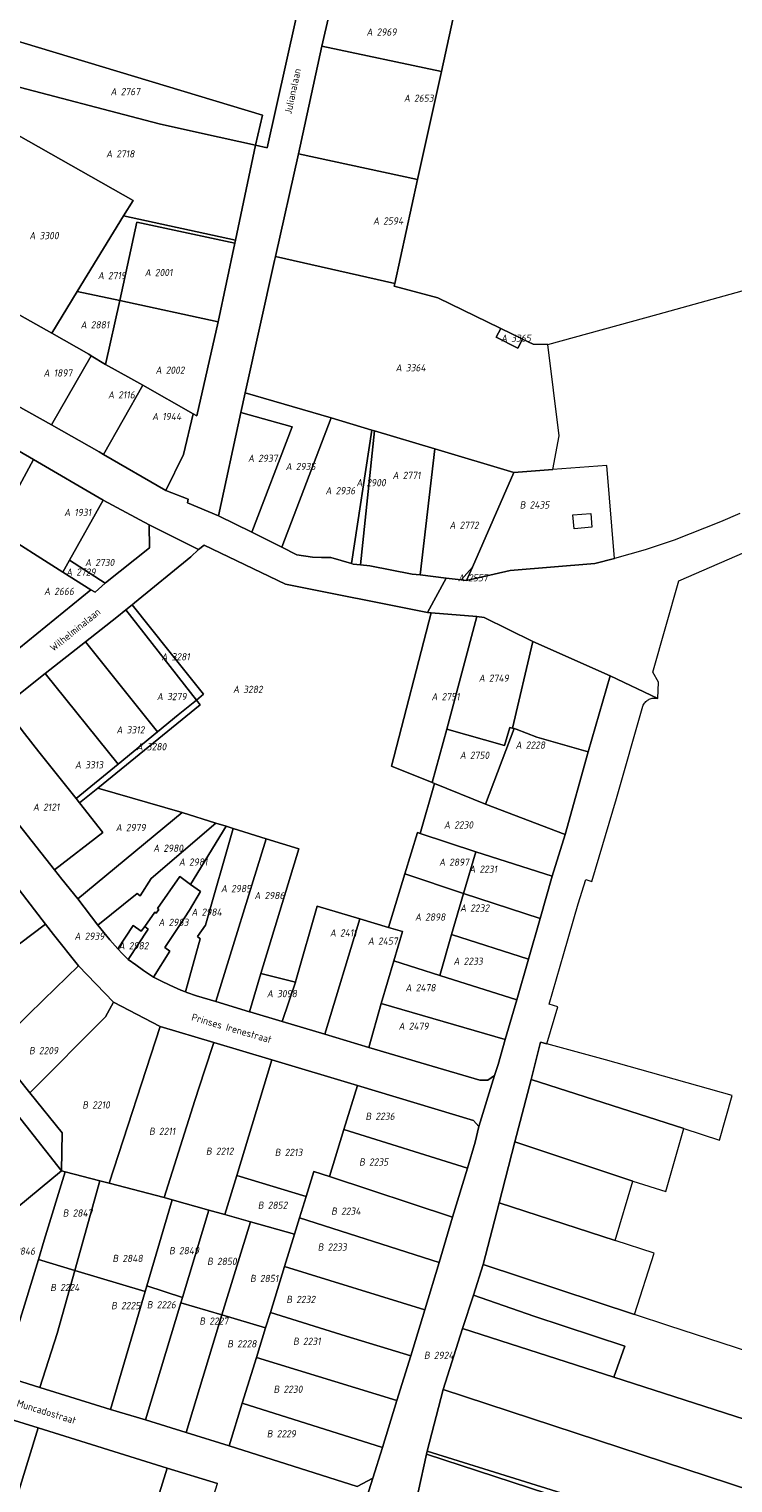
# Model space of a CAD drawing. Extents: x 184444 to 188300, y 345995 to 350408.
# Tile 38 of 43: x 187323 to 187498, y 348816 to 349177. Entities that reach past the tile are written whole.
import ezdxf
from ezdxf.enums import TextEntityAlignment as Align

# ---------------------------------------------------------------- set-up
doc = ezdxf.new("R2010")
doc.units = 0
for name, color, linetype, lineweight in [('B-WA-KG-GRENS_PERCEEL-GV', 30, 'Continuous', 18), ('B-WA-KG-GRENS_PERCEEL-S', 30, 'Continuous', 25), ('B-WA-OG-BEBOUWING_STRAATNAAM-T18', 10, 'Continuous', 18)]:
    doc.layers.add(name, color=color, linetype=linetype, lineweight=lineweight)
doc.styles.add('NLCS-ISO', font='NLCS-ISO.ttf', dxfattribs={"height": 1.8})
doc.styles.add('NLCS-ISO-M1000-T18', font='NLCS-ISO.ttf', dxfattribs={"height": 1.8})

# ---------------------------------------------------------------- blocks, each defined once
blk = doc.blocks.new('SKG-PERCEELNUMMER-SO')
at = {"style": 'NLCS-ISO', "oblique": 10, "flags": 1}
for tag, p in [('GEMEENTECODE', (0, 2.55)), ('PERCEELGROOTTE', (0, -2.45))]:
    blk.add_attdef(tag, text='', height=1.8, dxfattribs=at).set_placement(p, align=Align.MIDDLE_CENTER)
at = {"style": 'NLCS-ISO', "oblique": 10}
blk.add_attdef('SECTIE', text='', height=1.8, dxfattribs=at).set_placement((-0.5, 0), align=Align.MIDDLE_RIGHT)
blk.add_attdef('PERCEELNUMMER', text='', height=1.8, dxfattribs=at).set_placement((0.5, 0), align=Align.MIDDLE_LEFT)

msp = doc.modelspace()

# ---------------------------------------------------------------- linework, layer by layer
at = {"layer": 'B-WA-KG-GRENS_PERCEEL-GV', "flags": 128}
for points in [[(187425.263, 349166.73), (187429.125, 349184.274), (187432.496, 349199.882), (187431.838, 349204.631), (187416.726, 349204.828), (187416.72, 349204.424), (187398.763, 349204.465), (187397.847, 349204.467), (187398.428, 349200.246), (187418.09, 349200.577), (187417.112, 349188.881), (187399.199, 349188.87), (187395.512, 349173.098)], [(187379.055, 349148.456), (187380.729, 349155.941), (187317.052, 349175.159), (187315.063, 349164.162), (187355.099, 349153.769), (187365.876, 349151.35)], [(187395.512, 349173.098), (187389.733, 349146.312), (187419.356, 349139.883), (187425.263, 349166.73)], [(187379.055, 349148.456), (187365.876, 349151.35), (187355.099, 349153.769), (187315.063, 349164.162), (187315.045, 349164.063), (187314.617, 349162.65), (187312.371, 349155.239), (187320.061, 349150.879), (187348.631, 349134.683), (187346.185, 349130.893), (187374.073, 349124.857)], [(187320.061, 349150.879), (187311.54, 349135.649), (187308.513, 349130.239), (187306.212, 349126.125), (187301.301, 349117.347), (187310.858, 349111.664), (187320.391, 349106.207), (187328.345, 349101.692), (187334.704, 349112.079), (187346.185, 349130.893), (187348.631, 349134.683)], [(187389.733, 349146.312), (187384.024, 349120.791), (187413.679, 349114.086), (187419.356, 349139.883)], [(187374.073, 349124.857), (187346.185, 349130.893), (187334.704, 349112.079), (187345.288, 349109.847), (187349.523, 349129.286), (187373.911, 349124.075)], [(187369.77, 349104.588), (187373.911, 349124.075), (187349.523, 349129.286), (187345.288, 349109.847)], [(187443.311, 349067.07), (187453.002, 349067.828), (187454.526, 349076.176), (187451.737, 349098.882), (187448.057, 349099.013), (187445.441, 349100.28), (187444.3, 349097.993), (187438.903, 349100.711), (187440.013, 349102.908), (187439.905, 349102.96), (187424.342, 349110.497), (187413.522, 349113.372), (187413.679, 349114.086), (187384.024, 349120.791), (187383.791, 349119.751), (187376.444, 349086.881), (187397.826, 349080.69), (187407.947, 349077.655), (187408.646, 349077.45), (187423.644, 349072.963)], [(187338.116, 349096.136), (187341.738, 349093.964), (187345.288, 349109.847), (187334.704, 349112.079), (187328.345, 349101.692), (187337.548, 349096.475)], [(187341.738, 349093.964), (187348.039, 349090.45), (187351.038, 349088.775), (187363.506, 349081.7), (187364.396, 349081.199), (187369.77, 349104.588), (187345.288, 349109.847)], [(187328.345, 349101.692), (187320.391, 349106.207), (187310.54, 349088.778), (187328.266, 349078.955), (187338.116, 349096.136), (187337.548, 349096.475)], [(187440.013, 349102.908), (187438.903, 349100.711), (187444.3, 349097.993), (187445.441, 349100.28), (187445.358, 349100.32)], [(187328.266, 349078.955), (187340.107, 349072.244), (187341.219, 349071.574), (187351.038, 349088.775), (187348.039, 349090.45), (187341.738, 349093.964), (187338.116, 349096.136)], [(187351.038, 349088.775), (187341.219, 349071.574), (187356.761, 349062.607), (187361.095, 349071.6), (187363.506, 349081.7)], [(187375.39, 349082.032), (187388.109, 349078.422), (187378.072, 349052.28), (187385.586, 349048.524), (187397.826, 349080.69), (187376.444, 349086.881)], [(187369.851, 349056.333), (187378.072, 349052.28), (187388.109, 349078.422), (187375.39, 349082.032)], [(187402.864, 349044.493), (187407.947, 349077.655), (187397.826, 349080.69), (187385.586, 349048.524), (187389.343, 349046.63), (187393.194, 349046.053), (187395.47, 349045.961), (187397.802, 349045.951)], [(187297.107, 349062.997), (187292.385, 349057.319), (187285.652, 349049.282), (187305.343, 349036.341), (187308.926, 349042.34), (187314.351, 349052.933), (187323.794, 349070.309), (187306.858, 349080.139), (187297.651, 349063.65)], [(187405.145, 349044.149), (187408.646, 349077.45), (187407.947, 349077.655), (187402.864, 349044.493), (187403.328, 349044.341)], [(187423.644, 349072.963), (187408.646, 349077.45), (187405.145, 349044.149), (187407.422, 349043.907), (187418.027, 349041.844), (187419.948, 349041.648)], [(187323.794, 349070.309), (187314.351, 349052.933), (187331.117, 349042.312), (187332.799, 349045.286), (187341.097, 349060.234)], [(187430.173, 349040.413), (187432.975, 349043.537), (187443.311, 349067.07), (187423.644, 349072.963), (187419.948, 349041.648), (187426.477, 349040.87)], [(187432.975, 349043.537), (187431.532, 349040.248), (187442.396, 349042.762), (187463.459, 349044.458), (187468.294, 349045.685), (187466.447, 349068.864), (187453.002, 349067.828), (187443.311, 349067.07)], [(187341.646, 349039.63), (187341.676, 349039.66), (187352.636, 349048.405), (187352.555, 349054.082), (187341.097, 349060.234), (187332.799, 349045.286)], [(187458.252, 349053.136), (187457.973, 349056.543), (187462.407, 349056.915), (187462.686, 349053.497)], [(187317.917, 349021.561), (187338.068, 349037.973), (187331.117, 349042.312), (187314.351, 349052.933), (187308.926, 349042.34), (187305.343, 349036.341), (187305.603, 349036.171)], [(187421.824, 349032.329), (187386.459, 349039.354), (187366.235, 349049.043), (187364.861, 349047.933), (187362.936, 349046.151), (187348.93, 349034.748), (187348.31, 349034.239), (187357.472, 349022.771), (187366.087, 349011.985), (187364.321, 349010.545), (187365.24, 349009.374), (187339.803, 348988.637), (187360.825, 348982.566), (187369.156, 348979.979), (187371.759, 348979.164), (187373.492, 348978.62), (187381.683, 348976.059), (187389.778, 348973.572), (187380.381, 348942.56), (187388.935, 348940.466), (187389.145, 348941.085), (187394.357, 348959.282), (187404.978, 348956.15), (187412.102, 348954.05), (187416.171, 348967.323), (187419.288, 348977.595), (187419.968, 348977.367), (187423.589, 348989.795), (187422.957, 348990.053), (187412.857, 348994.112), (187422.758, 349032.186)], [(187338.068, 349037.973), (187339.126, 349037.319), (187341.646, 349039.63), (187332.799, 349045.286), (187331.117, 349042.312)], [(187430.173, 349040.413), (187431.532, 349040.248), (187432.975, 349043.537)], [(187348.31, 349034.239), (187346.733, 349032.944), (187364.321, 349010.545), (187366.087, 349011.985), (187357.472, 349022.771)], [(187336.709, 349025.013), (187354.67, 349002.653), (187359.808, 349006.864), (187364.321, 349010.545), (187346.733, 349032.944), (187344.505, 349031.184)], [(187434.037, 349031.316), (187422.758, 349032.186), (187412.857, 348994.112), (187422.957, 348990.053), (187426.652, 349003.336)], [(187448.013, 349025.109), (187435.869, 349031.079), (187434.037, 349031.316), (187426.652, 349003.336), (187440.952, 348999.231), (187442.311, 349003.735), (187442.939, 349003.57)], [(187354.67, 349002.653), (187336.709, 349025.013), (187326.725, 349017.111), (187344.863, 348994.615)], [(187467.215, 349016.594), (187448.013, 349025.109), (187442.939, 349003.57), (187443.401, 349003.45), (187443.851, 349003.334), (187449.037, 349001.305), (187461.798, 348997.659)], [(187316.414, 349008.95), (187321.557, 349002.242), (187325.135, 348997.69), (187334.396, 348986.037), (187344.863, 348994.615), (187326.725, 349017.111)], [(187304.6, 348999.212), (187329.028, 348968.334), (187341.027, 348977.605), (187335.234, 348984.982), (187334.396, 348986.037), (187325.135, 348997.69), (187321.557, 349002.242), (187316.414, 349008.95), (187313.469, 349006.6)], [(187335.234, 348984.982), (187339.803, 348988.637), (187365.24, 349009.374), (187364.321, 349010.545), (187359.808, 349006.864), (187354.67, 349002.653), (187344.863, 348994.615), (187334.396, 348986.037)], [(187443.401, 349003.45), (187442.939, 349003.57), (187442.311, 349003.735), (187440.952, 348999.231), (187426.652, 349003.336), (187422.957, 348990.053), (187423.589, 348989.795), (187436.266, 348984.665)], [(187436.266, 348984.665), (187456.035, 348977.091), (187461.798, 348997.659), (187449.037, 349001.305), (187443.851, 349003.334), (187443.401, 349003.45)], [(187334.842, 348961.108), (187360.825, 348982.566), (187339.803, 348988.637), (187335.234, 348984.982), (187341.027, 348977.605), (187329.028, 348968.334), (187330.813, 348966.043)], [(187433.841, 348972.779), (187452.844, 348966.789), (187456.035, 348977.091), (187436.266, 348984.665), (187423.589, 348989.795), (187419.968, 348977.367)], [(187283.354, 348982.243), (187269.493, 348971.236), (187330.739, 348893.561), (187330.915, 348902.949), (187322.919, 348912.95), (187314.141, 348923.866), (187303.486, 348936.976), (187294.909, 348947.556), (187297.093, 348949.356), (187304.309, 348955.079), (187304.651, 348955.338), (187297.889, 348963.948), (187296.453, 348965.694), (187295.415, 348966.987)], [(187339.844, 348954.615), (187349.603, 348962.462), (187350.312, 348961.872), (187353.103, 348966.173), (187369.156, 348979.979), (187360.825, 348982.566), (187334.842, 348961.108)], [(187362.848, 348964.73), (187371.759, 348979.164), (187369.156, 348979.979), (187353.103, 348966.173), (187350.312, 348961.872), (187349.603, 348962.462), (187339.844, 348954.615), (187342.758, 348950.927), (187344.741, 348948.672), (187348.578, 348954.541), (187350.616, 348953.1), (187351.459, 348954.292), (187353.948, 348957.858), (187354.324, 348957.59), (187354.955, 348958.528), (187354.681, 348958.722), (187360.184, 348966.654)], [(187371.759, 348979.164), (187362.848, 348964.73), (187365.323, 348962.945), (187362.593, 348958.355), (187360.252, 348954.771), (187356.465, 348949.022), (187357.753, 348948.116), (187353.644, 348941.707), (187355.465, 348940.738), (187357.75, 348939.654), (187360.462, 348938.453), (187361.62, 348937.987), (187365.244, 348951.194), (187364.614, 348951.782), (187366.589, 348954.599), (187373.492, 348978.62)], [(187361.965, 348937.874), (187364.38, 348937.049), (187369.179, 348935.597), (187381.683, 348976.059), (187373.492, 348978.62), (187366.589, 348954.599), (187364.614, 348951.782), (187365.244, 348951.194), (187361.62, 348937.987)], [(187377.51, 348933.08), (187380.381, 348942.56), (187389.778, 348973.572), (187381.683, 348976.059), (187369.179, 348935.597)], [(187430.783, 348962.437), (187433.841, 348972.779), (187419.968, 348977.367), (187419.288, 348977.595), (187416.171, 348967.323)], [(187449.816, 348956.273), (187452.844, 348966.789), (187433.841, 348972.779), (187430.783, 348962.437)], [(187255.29, 348960.925), (187285.653, 348922.356), (187317.24, 348882.331), (187330.739, 348893.561), (187269.493, 348971.236), (187263.758, 348966.795)], [(187326.779, 348954.88), (187318.293, 348965.872), (187308.553, 348958.429), (187304.651, 348955.338), (187304.309, 348955.079), (187297.093, 348949.356), (187294.909, 348947.556), (187303.486, 348936.976), (187317.224, 348947.597)], [(187347.352, 348946.1), (187349.227, 348944.728), (187351.203, 348943.295), (187353.644, 348941.707), (187357.753, 348948.116), (187356.465, 348949.022), (187360.252, 348954.771), (187362.593, 348958.355), (187365.323, 348962.945), (187362.848, 348964.73), (187360.184, 348966.654), (187354.681, 348958.722), (187354.955, 348958.528), (187354.324, 348957.59), (187353.948, 348957.858), (187351.459, 348954.292), (187352.323, 348953.591)], [(187416.171, 348967.323), (187412.102, 348954.05), (187415.575, 348953.029), (187413.448, 348945.769), (187424.877, 348942.08), (187427.78, 348952.233), (187430.783, 348962.437)], [(187427.78, 348952.233), (187446.891, 348946.12), (187449.816, 348956.273), (187430.783, 348962.437)], [(187385.618, 348930.667), (187396.284, 348927.486), (187404.978, 348956.15), (187394.357, 348959.282), (187389.145, 348941.085), (187388.935, 348940.466)], [(187303.486, 348936.976), (187314.141, 348923.866), (187322.41, 348932.261), (187326.325, 348936.042), (187334.989, 348944.451), (187328.758, 348952.261), (187326.779, 348954.88), (187317.224, 348947.597)], [(187347.352, 348946.1), (187352.323, 348953.591), (187351.459, 348954.292), (187350.616, 348953.1), (187348.578, 348954.541), (187344.741, 348948.672), (187345.855, 348947.549), (187346.377, 348947.05)], [(187404.978, 348956.15), (187396.284, 348927.486), (187407.22, 348924.223), (187410.31, 348935.101), (187413.448, 348945.769), (187415.575, 348953.029), (187412.102, 348954.05)], [(187443.986, 348936.033), (187446.891, 348946.12), (187427.78, 348952.233), (187424.877, 348942.08)], [(187334.989, 348944.451), (187326.325, 348936.042), (187322.41, 348932.261), (187314.141, 348923.866), (187322.919, 348912.95), (187341.715, 348931.811), (187343.687, 348935.418)], [(187443.986, 348936.033), (187424.877, 348942.08), (187413.448, 348945.769), (187410.31, 348935.101), (187441.139, 348926.145)], [(187385.618, 348930.667), (187388.935, 348940.466), (187380.381, 348942.56), (187377.51, 348933.08), (187377.651, 348933.038)], [(187322.919, 348912.95), (187330.915, 348902.949), (187330.739, 348893.561), (187331.675, 348893.318), (187340.29, 348891.083), (187342.602, 348890.483), (187355.278, 348929.424), (187343.687, 348935.418), (187341.715, 348931.811)], [(187407.22, 348924.223), (187421.526, 348919.956), (187434.839, 348916.034), (187436.816, 348916.097), (187438.442, 348917.24), (187439.361, 348919.971), (187441.139, 348926.145), (187410.31, 348935.101)], [(187356.272, 348886.936), (187363.924, 348911.006), (187366.312, 348918.397), (187368.674, 348925.395), (187355.278, 348929.424), (187342.602, 348890.483)], [(187356.272, 348886.936), (187358.31, 348886.362), (187367.418, 348883.796), (187371.385, 348882.678), (187374.345, 348892.411), (187383.078, 348921.081), (187368.674, 348925.395), (187366.312, 348918.397), (187363.924, 348911.006)], [(187451.474, 348925.132), (187449.955, 348925.55), (187447.552, 348916.261), (187485.547, 348904.041), (187494.457, 348901.176), (187497.559, 348912.262), (187466.042, 348921.123)], [(187404.379, 348914.721), (187383.078, 348921.081), (187374.345, 348892.411), (187391.625, 348887.146), (187393.543, 348893.398), (187397.396, 348892.116), (187401.009, 348903.802)], [(187404.379, 348914.721), (187401.009, 348903.802), (187431.75, 348894.219), (187433.65, 348900.623), (187434.589, 348904.533), (187433.239, 348906.059)], [(187481.051, 348888.422), (187485.547, 348904.041), (187447.552, 348916.261), (187443.535, 348900.734), (187472.857, 348891)], [(187428.028, 348882.01), (187431.75, 348894.219), (187401.009, 348903.802), (187397.396, 348892.116)], [(187439.607, 348885.551), (187468.48, 348876.235), (187472.857, 348891), (187443.535, 348900.734)], [(187325.016, 348871.467), (187326.493, 348876.313), (187331.675, 348893.318), (187330.739, 348893.561), (187317.24, 348882.331), (187314.361, 348879.938), (187314.35, 348879.9), (187304.212, 348846.289), (187312.083, 348843.819), (187316.202, 348842.613)], [(187331.675, 348893.318), (187326.493, 348876.313), (187325.016, 348871.467), (187334.05, 348868.783), (187340.29, 348891.083)], [(187371.385, 348882.678), (187377.747, 348880.885), (187388.746, 348877.786), (187389.999, 348881.851), (187391.625, 348887.146), (187374.345, 348892.411)], [(187424.737, 348870.771), (187428.028, 348882.01), (187397.396, 348892.116), (187393.543, 348893.398), (187391.625, 348887.146), (187389.999, 348881.851)], [(187334.05, 348868.783), (187351.578, 348863.549), (187351.996, 348864.971), (187358.31, 348886.362), (187356.272, 348886.936), (187342.602, 348890.483), (187340.29, 348891.083)], [(187351.996, 348864.971), (187360.856, 348862.037), (187367.418, 348883.796), (187358.31, 348886.362)], [(187478.147, 348873.062), (187468.48, 348876.235), (187439.607, 348885.551), (187435.651, 348870.26), (187473.328, 348857.801)], [(187377.747, 348880.885), (187371.385, 348882.678), (187367.418, 348883.796), (187360.856, 348862.037), (187360.47, 348860.757), (187370.678, 348857.739)], [(187389.999, 348881.851), (187388.746, 348877.786), (187386.264, 348869.731), (187421.158, 348858.961), (187424.737, 348870.771)], [(187377.747, 348880.885), (187370.678, 348857.739), (187381.545, 348854.522), (187382.74, 348858.359), (187386.264, 348869.731), (187388.746, 348877.786)], [(187316.202, 348842.613), (187325.392, 348839.718), (187329.666, 348853.119), (187334.05, 348868.783), (187325.016, 348871.467)], [(187342.93, 348834.243), (187351.578, 348863.549), (187334.05, 348868.783), (187329.666, 348853.119), (187325.392, 348839.718)], [(187386.264, 348869.731), (187382.74, 348858.359), (187401.595, 348852.414), (187417.628, 348847.535), (187421.158, 348858.961)], [(187435.651, 348870.26), (187433.23, 348862.609), (187448.255, 348857.44), (187470.917, 348849.944), (187468.186, 348842.235), (187535.794, 348820.467), (187539.459, 348830.212), (187541.504, 348835.647), (187481.817, 348855.043), (187473.328, 348857.801)], [(187360.47, 348860.757), (187360.856, 348862.037), (187351.996, 348864.971), (187351.578, 348863.549), (187342.93, 348834.243), (187351.689, 348831.629)], [(187360.47, 348860.757), (187351.689, 348831.629), (187361.757, 348828.532), (187370.678, 348857.739)], [(187433.23, 348862.609), (187430.516, 348854.365), (187468.186, 348842.235), (187470.917, 348849.944), (187448.255, 348857.44)], [(187370.678, 348857.739), (187361.757, 348828.532), (187372.435, 348825.186), (187375.727, 348835.826), (187379.237, 348847.115), (187381.545, 348854.522)], [(187414.216, 348836.486), (187417.628, 348847.535), (187401.595, 348852.414), (187382.74, 348858.359), (187381.545, 348854.522), (187379.237, 348847.115)], [(187529.966, 348804.975), (187535.794, 348820.467), (187468.186, 348842.235), (187430.516, 348854.365), (187425.698, 348839.204)], [(187410.59, 348824.751), (187414.216, 348836.486), (187379.237, 348847.115), (187375.727, 348835.826)], [(187470.651, 348808.631), (187524.966, 348791.685), (187529.966, 348804.975), (187425.698, 348839.204), (187421.76, 348823.893)], [(187408.241, 348817.145), (187410.59, 348824.751), (187375.727, 348835.826), (187372.435, 348825.186), (187404.289, 348815.074)], [(187301.641, 348791.945), (187312.395, 348788.894), (187324.946, 348829.679), (187314.422, 348832.883)], [(187344.645, 348779.68), (187357.037, 348819.639), (187324.946, 348829.679), (187312.395, 348788.894), (187318.139, 348787.253), (187326.801, 348784.779), (187335.369, 348782.332)], [(187524.966, 348791.685), (187470.651, 348808.631), (187421.76, 348823.893), (187421.539, 348823.124), (187481.139, 348803.613), (187524.157, 348789.533)], [(187464.668, 348792.238), (187471.614, 348789.836), (187476.01, 348788.315), (187481.139, 348803.613), (187421.539, 348823.124), (187419.504, 348813.69), (187418.342, 348810.156), (187434.629, 348804.02), (187463.343, 348792.698)], [(187348.958, 348778.448), (187357.439, 348776.024), (187361.343, 348789.046), (187364.918, 348800.913), (187365.05, 348801.332), (187369.607, 348815.791), (187357.037, 348819.639), (187344.645, 348779.68)]]:
    msp.add_lwpolyline(points, close=True, dxfattribs=at)
for points in [[(187317.052, 349175.159), (187380.729, 349155.941), (187379.055, 349148.456), (187381.952, 349147.82), (187391.377, 349190.178)], [(187391.377, 349190.178), (187381.952, 349147.82), (187379.055, 349148.456), (187374.073, 349124.857), (187373.911, 349124.075), (187369.77, 349104.588), (187364.396, 349081.199), (187363.506, 349081.7), (187361.095, 349071.6), (187356.761, 349062.607), (187362.301, 349060.485), (187362.09, 349059.601), (187369.851, 349056.333), (187375.39, 349082.032), (187376.444, 349086.881), (187383.791, 349119.751), (187384.024, 349120.791), (187389.733, 349146.312), (187395.512, 349173.098), (187399.199, 349188.87)], [(187429.125, 349184.274), (187425.263, 349166.73), (187419.356, 349139.883), (187413.679, 349114.086), (187413.522, 349113.372), (187424.342, 349110.497), (187439.905, 349102.96), (187440.013, 349102.908), (187445.358, 349100.32), (187445.441, 349100.28), (187448.057, 349099.013), (187451.737, 349098.882), (187479.156, 349106.476), (187520.978, 349118.058)], [(187306.858, 349080.139), (187323.794, 349070.309), (187341.097, 349060.234), (187352.555, 349054.082), (187364.861, 349047.933), (187366.235, 349049.043), (187386.459, 349039.354), (187421.824, 349032.329), (187426.477, 349040.87), (187419.948, 349041.648), (187418.027, 349041.844), (187407.422, 349043.907), (187405.145, 349044.149), (187403.328, 349044.341), (187402.864, 349044.493), (187397.802, 349045.951), (187395.47, 349045.961), (187393.194, 349046.053), (187389.343, 349046.63), (187385.586, 349048.524), (187378.072, 349052.28), (187369.851, 349056.333), (187362.09, 349059.601), (187362.301, 349060.485), (187356.761, 349062.607), (187341.219, 349071.574), (187340.107, 349072.244), (187328.266, 349078.955), (187310.54, 349088.778)], [(187499.503, 349056.897), (187494.658, 349054.858), (187483.151, 349050.298), (187475.963, 349047.881), (187468.294, 349045.685), (187463.459, 349044.458), (187442.396, 349042.762), (187431.532, 349040.248), (187430.173, 349040.413), (187426.477, 349040.87), (187421.824, 349032.329), (187422.758, 349032.186), (187434.037, 349031.316), (187435.869, 349031.079), (187448.013, 349025.109), (187467.215, 349016.594), (187479.098, 349010.963), (187479.296, 349014.968), (187477.879, 349017.454), (187484.343, 349040.135), (187504.546, 349048.924)], [(187316.414, 349008.95), (187326.725, 349017.111), (187336.709, 349025.013), (187344.505, 349031.184), (187346.733, 349032.944), (187348.31, 349034.239), (187348.93, 349034.748), (187362.936, 349046.151), (187364.861, 349047.933), (187352.555, 349054.082), (187352.636, 349048.405), (187341.676, 349039.66), (187341.646, 349039.63), (187339.126, 349037.319), (187338.068, 349037.973), (187317.917, 349021.561)], [(187419.504, 348813.69), (187421.539, 348823.124), (187421.76, 348823.893), (187425.698, 348839.204), (187430.516, 348854.365), (187433.23, 348862.609), (187435.651, 348870.26), (187439.607, 348885.551), (187443.535, 348900.734), (187447.552, 348916.261), (187449.955, 348925.55), (187451.474, 348925.132), (187454.209, 348934.308), (187452.07, 348934.927), (187455.722, 348947.541), (187459.302, 348959.906), (187461.226, 348965.926), (187462.677, 348965.439), (187468.781, 348986.069), (187475.404, 349009.038), (187475.49, 349009.238), (187475.631, 349009.504), (187475.786, 349009.742), (187475.954, 349009.956), (187476.134, 349010.148), (187476.325, 349010.321), (187476.525, 349010.475), (187476.736, 349010.612), (187476.955, 349010.731), (187477.184, 349010.832), (187477.422, 349010.916), (187477.671, 349010.981), (187477.93, 349011.026), (187478.2, 349011.051), (187478.484, 349011.051), (187478.782, 349011.024), (187479.098, 349010.963), (187467.215, 349016.594), (187461.798, 348997.659), (187456.035, 348977.091), (187452.844, 348966.789), (187449.816, 348956.273), (187446.891, 348946.12), (187443.986, 348936.033), (187441.139, 348926.145), (187439.361, 348919.971), (187438.442, 348917.24), (187434.589, 348904.533), (187433.65, 348900.623), (187431.75, 348894.219), (187428.028, 348882.01), (187424.737, 348870.771), (187421.158, 348858.961), (187417.628, 348847.535), (187414.216, 348836.486), (187410.59, 348824.751), (187408.241, 348817.145), (187404.325, 348804.776)], [(187318.293, 348965.872), (187326.779, 348954.88), (187328.758, 348952.261), (187334.989, 348944.451), (187343.687, 348935.418), (187355.278, 348929.424), (187368.674, 348925.395), (187383.078, 348921.081), (187404.379, 348914.721), (187433.239, 348906.059), (187434.589, 348904.533), (187438.442, 348917.24), (187436.816, 348916.097), (187434.839, 348916.034), (187421.526, 348919.956), (187407.22, 348924.223), (187396.284, 348927.486), (187385.618, 348930.667), (187377.651, 348933.038), (187377.51, 348933.08), (187369.179, 348935.597), (187364.38, 348937.049), (187361.965, 348937.874), (187361.62, 348937.987), (187360.462, 348938.453), (187357.75, 348939.654), (187355.465, 348940.738), (187353.644, 348941.707), (187351.203, 348943.295), (187349.227, 348944.728), (187347.352, 348946.1), (187346.377, 348947.05), (187345.855, 348947.549), (187344.741, 348948.672), (187342.758, 348950.927), (187339.844, 348954.615), (187334.842, 348961.108), (187330.813, 348966.043), (187329.028, 348968.334), (187304.6, 348999.212)], [(187404.325, 348804.776), (187408.241, 348817.145), (187404.289, 348815.074), (187372.435, 348825.186), (187361.757, 348828.532), (187351.689, 348831.629), (187342.93, 348834.243), (187325.392, 348839.718), (187316.202, 348842.613)], [(187314.422, 348832.883), (187324.946, 348829.679), (187357.037, 348819.639), (187369.607, 348815.791)]]:
    msp.add_lwpolyline(points, dxfattribs=at)

# ---------------------------------------------------------------- block references
at = {"layer": 'B-WA-KG-GRENS_PERCEEL-S', "color": 30}
for p, values in [((187408.657, 349176.573), {'PERCEELNUMMER': '2969', 'SECTIE': 'A'}), ((187344.998, 349161.772), {'PERCEELNUMMER': '2767', 'SECTIE': 'A'}), ((187417.961, 349160.13), {'PERCEELNUMMER': '2653', 'SECTIE': 'A'}), ((187343.892, 349146.296), {'PERCEELNUMMER': '2718', 'SECTIE': 'A'}), ((187410.288, 349129.621), {'PERCEELNUMMER': '2594', 'SECTIE': 'A'}), ((187324.794, 349125.973), {'PERCEELNUMMER': '3300', 'SECTIE': 'A'}), ((187341.835, 349116.045), {'PERCEELNUMMER': '2719', 'SECTIE': 'A'}), ((187353.497, 349116.795), {'PERCEELNUMMER': '2001', 'SECTIE': 'A'}), ((187337.552, 349103.806), {'PERCEELNUMMER': '2881', 'SECTIE': 'A'}), ((187442.129, 349100.493), {'PERCEELNUMMER': '3365', 'SECTIE': 'A'}), ((187328.329, 349091.84), {'PERCEELNUMMER': '1897', 'SECTIE': 'A'}), ((187356.192, 349092.541), {'PERCEELNUMMER': '2002', 'SECTIE': 'A'}), ((187415.915, 349093.13), {'PERCEELNUMMER': '3364', 'SECTIE': 'A'}), ((187344.373, 349086.394), {'PERCEELNUMMER': '2116', 'SECTIE': 'A'}), ((187355.341, 349081.022), {'PERCEELNUMMER': '1944', 'SECTIE': 'A'}), ((187379.185, 349070.623), {'PERCEELNUMMER': '2937', 'SECTIE': 'A'}), ((187388.552, 349068.587), {'PERCEELNUMMER': '2935', 'SECTIE': 'A'}), ((187415.139, 349066.386), {'PERCEELNUMMER': '2771', 'SECTIE': 'A'}), ((187398.454, 349062.586), {'PERCEELNUMMER': '2936', 'SECTIE': 'A'}), ((187406.128, 349064.575), {'PERCEELNUMMER': '2900', 'SECTIE': 'A'}), ((187446.707, 349059.04), {'PERCEELNUMMER': '2435', 'SECTIE': 'B'}), ((187333.465, 349057.179), {'PERCEELNUMMER': '1931', 'SECTIE': 'A'}), ((187429.293, 349053.989), {'PERCEELNUMMER': '2772', 'SECTIE': 'A'}), ((187338.645, 349044.734), {'PERCEELNUMMER': '2730', 'SECTIE': 'A'}), ((187333.941, 349042.355), {'PERCEELNUMMER': '2729', 'SECTIE': 'A'}), ((187431.432, 349040.928), {'PERCEELNUMMER': '2557', 'SECTIE': 'A'}), ((187328.457, 349037.554), {'PERCEELNUMMER': '2666', 'SECTIE': 'A'}), ((187357.648, 349021.295), {'PERCEELNUMMER': '3281', 'SECTIE': 'A'}), ((187436.584, 349015.988), {'PERCEELNUMMER': '2749', 'SECTIE': 'A'}), ((187356.514, 349011.415), {'PERCEELNUMMER': '3279', 'SECTIE': 'A'}), ((187375.465, 349013.197), {'PERCEELNUMMER': '3282', 'SECTIE': 'A'}), ((187424.819, 349011.387), {'PERCEELNUMMER': '2751', 'SECTIE': 'A'}), ((187346.463, 349003.139), {'PERCEELNUMMER': '3312', 'SECTIE': 'A'}), ((187351.493, 348998.943), {'PERCEELNUMMER': '3280', 'SECTIE': 'A'}), ((187431.864, 348996.817), {'PERCEELNUMMER': '2750', 'SECTIE': 'A'}), ((187445.742, 348999.357), {'PERCEELNUMMER': '2228', 'SECTIE': 'A'}), ((187336.149, 348994.429), {'PERCEELNUMMER': '3313', 'SECTIE': 'A'}), ((187325.694, 348983.928), {'PERCEELNUMMER': '2121', 'SECTIE': 'A'}), ((187346.298, 348978.853), {'PERCEELNUMMER': '2979', 'SECTIE': 'A'}), ((187427.934, 348979.507), {'PERCEELNUMMER': '2230', 'SECTIE': 'A'}), ((187355.606, 348973.719), {'PERCEELNUMMER': '2980', 'SECTIE': 'A'}), ((187361.99, 348970.283), {'PERCEELNUMMER': '2981', 'SECTIE': 'A'}), ((187426.71, 348970.259), {'PERCEELNUMMER': '2897', 'SECTIE': 'A'}), ((187434.217, 348968.515), {'PERCEELNUMMER': '2231', 'SECTIE': 'A'}), ((187372.458, 348963.679), {'PERCEELNUMMER': '2985', 'SECTIE': 'A'}), ((187380.77, 348961.967), {'PERCEELNUMMER': '2986', 'SECTIE': 'A'}), ((187365.113, 348957.835), {'PERCEELNUMMER': '2984', 'SECTIE': 'A'}), ((187420.726, 348956.621), {'PERCEELNUMMER': '2898', 'SECTIE': 'A'}), ((187431.932, 348958.848), {'PERCEELNUMMER': '2232', 'SECTIE': 'A'}), ((187356.912, 348955.292), {'PERCEELNUMMER': '2983', 'SECTIE': 'A'}), ((187336.023, 348951.85), {'PERCEELNUMMER': '2939', 'SECTIE': 'A'}), ((187347.015, 348949.475), {'PERCEELNUMMER': '2982', 'SECTIE': 'A'}), ((187399.549, 348952.674), {'PERCEELNUMMER': '2411', 'SECTIE': 'A'}), ((187409.002, 348950.634), {'PERCEELNUMMER': '2457', 'SECTIE': 'A'}), ((187430.29, 348945.63), {'PERCEELNUMMER': '2233', 'SECTIE': 'A'}), ((187418.367, 348939.031), {'PERCEELNUMMER': '2478', 'SECTIE': 'A'}), ((187383.878, 348937.576), {'PERCEELNUMMER': '3098', 'SECTIE': 'A'}), ((187416.644, 348929.489), {'PERCEELNUMMER': '2479', 'SECTIE': 'A'}), ((187324.654, 348923.416), {'PERCEELNUMMER': '2209', 'SECTIE': 'B'}), ((187337.919, 348909.919), {'PERCEELNUMMER': '2210', 'SECTIE': 'B'}), ((187408.348, 348907.093), {'PERCEELNUMMER': '2236', 'SECTIE': 'B'}), ((187354.502, 348903.353), {'PERCEELNUMMER': '2211', 'SECTIE': 'B'}), ((187368.657, 348898.411), {'PERCEELNUMMER': '2212', 'SECTIE': 'B'}), ((187385.783, 348898.122), {'PERCEELNUMMER': '2213', 'SECTIE': 'B'}), ((187406.762, 348895.737), {'PERCEELNUMMER': '2235', 'SECTIE': 'B'}), ((187381.567, 348884.985), {'PERCEELNUMMER': '2852', 'SECTIE': 'B'}), ((187333.038, 348883.044), {'PERCEELNUMMER': '2847', 'SECTIE': 'B'}), ((187399.813, 348883.521), {'PERCEELNUMMER': '2234', 'SECTIE': 'B'}), ((187318.722, 348873.581), {'PERCEELNUMMER': '2846', 'SECTIE': 'B'}), ((187359.487, 348873.702), {'PERCEELNUMMER': '2849', 'SECTIE': 'B'}), ((187396.466, 348874.595), {'PERCEELNUMMER': '2233', 'SECTIE': 'B'}), ((187345.413, 348871.761), {'PERCEELNUMMER': '2848', 'SECTIE': 'B'}), ((187368.95, 348871.033), {'PERCEELNUMMER': '2850', 'SECTIE': 'B'}), ((187379.626, 348866.786), {'PERCEELNUMMER': '2851', 'SECTIE': 'B'}), ((187329.924, 348864.533), {'PERCEELNUMMER': '2224', 'SECTIE': 'B'}), ((187345.08, 348860.039), {'PERCEELNUMMER': '2225', 'SECTIE': 'B'}), ((187353.955, 348860.245), {'PERCEELNUMMER': '2226', 'SECTIE': 'B'}), ((187388.656, 348861.578), {'PERCEELNUMMER': '2232', 'SECTIE': 'B'}), ((187367.028, 348856.186), {'PERCEELNUMMER': '2227', 'SECTIE': 'B'}), ((187373.963, 348850.546), {'PERCEELNUMMER': '2228', 'SECTIE': 'B'}), ((187390.33, 348851.164), {'PERCEELNUMMER': '2231', 'SECTIE': 'B'}), ((187422.893, 348847.676), {'PERCEELNUMMER': '2924', 'SECTIE': 'B'}), ((187385.477, 348839.249), {'PERCEELNUMMER': '2230', 'SECTIE': 'B'}), ((187383.79, 348828.169), {'PERCEELNUMMER': '2229', 'SECTIE': 'B'})]:
    msp.add_blockref('SKG-PERCEELNUMMER-SO', p, dxfattribs=at).add_auto_attribs(values)

# ---------------------------------------------------------------- texts
at = {"layer": 'B-WA-OG-BEBOUWING_STRAATNAAM-T18', "style": 'NLCS-ISO-M1000-T18'}
for s, rotation, p in [('Julianalaan', 77.7, (187388.258, 349161.867)), ('Wilhelminalaan', 39, (187334.15, 349028.025)), ('Prinses Irenestraat', 343.8, (187373.094, 348928.957)), ('Muncadostraat', 342.9, (187327.043, 348833.652))]:
    msp.add_text(s, height=1.8, rotation=rotation, dxfattribs=at).set_placement(p, align=Align.MIDDLE)

doc.saveas('drawing.dxf')
